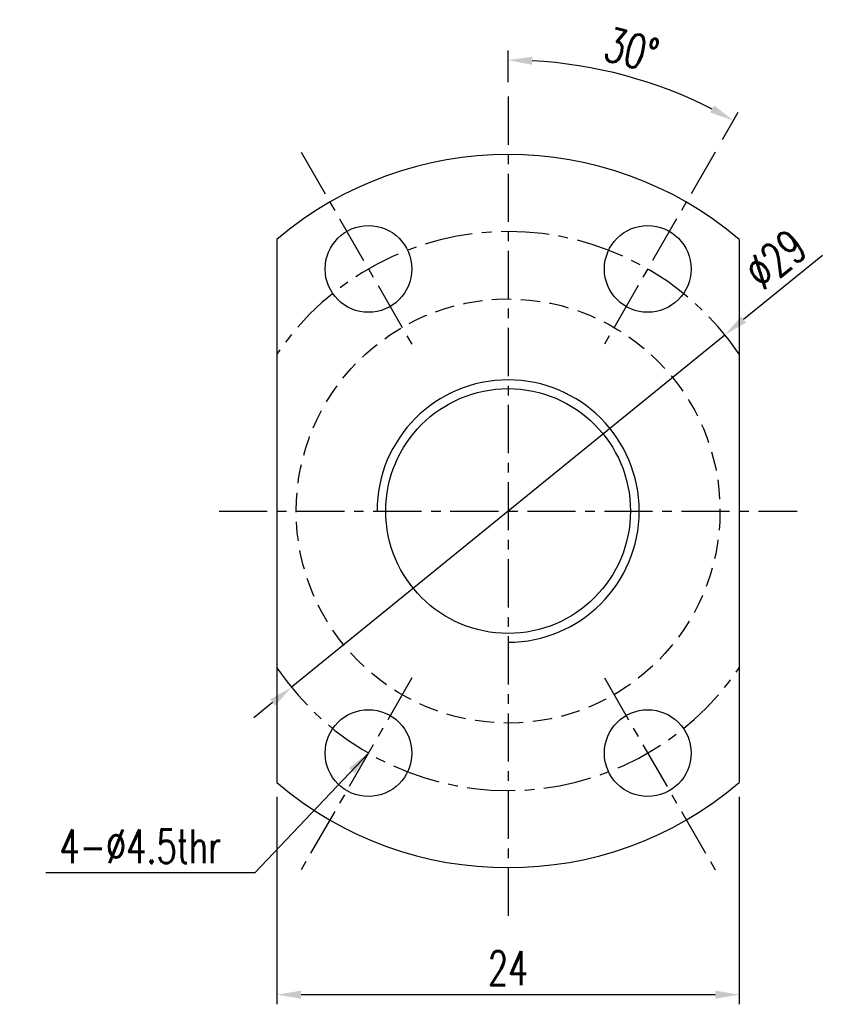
# Model space of a CAD drawing. Extents: x 17 to 133, y 29 to 89.
# Tile 1 of 48: x 17 to 59, y 31 to 82. Entities that reach past the tile are written whole.
import ezdxf

# ---------------------------------------------------------------- set-up
doc = ezdxf.new("R2010")
doc.units = 0
doc.header["$MEASUREMENT"] = 0
doc.linetypes.add('CENTER', pattern=[2, 1.25, -0.25, 0.25, -0.25])
doc.linetypes.add('DASHED', pattern=[0.75, 0.5, -0.25])
doc.layers.get('0').update_dxf_attribs({"linetype": 'CONTINUOUS'})
doc.styles.add('DIM-7', font='SIMPLEX.shx', dxfattribs={"width": 0.7, "bigfont": 'chineset.shx'})
doc.dimstyles.new('CNS', dxfattribs={"dimtxt": 3.5, "dimasz": 2.5, "dimexe": 1, "dimexo": 1.5, "dimgap": 0.09, "dimtad": 0, "dimdsep": 46, "dimtxsty": 'DIM-7', "dimcen": 0.09, "dimclrd": 1, "dimclre": 1, "dimclrt": 4, "dimadec": 0, "dimazin": 0, "dimtfac": 1, "dimtix": 1, "dimtmove": 2, "dimatfit": 3, "dimfxl": 1, "dimtvp": 0.971429, "dimtolj": 1, "dimarcsym": 0})

# ---------------------------------------------------------------- blocks, each defined once
blk = doc.blocks.new('*D4')
at = {"linetype": 'Continuous', "lineweight": -2, "transparency": 16777216}
for p, q in [((30.287, 41.976), (30.287, 31.218)), ((54.287, 41.976), (54.287, 31.218)), ((31.537, 31.718), (53.037, 31.718))]:
    blk.add_line(p, q, dxfattribs=at)
at = {"linetype": 'Continuous', "transparency": 16777216}
for points in [[(31.537, 31.926), (31.537, 31.509), (30.287, 31.718)], [(53.037, 31.926), (53.037, 31.509), (54.287, 31.718)]]:
    blk.add_solid(points, dxfattribs=at)
at = {"linetype": 'Continuous', "transparency": 16777216, "insert": (42.287, 33.093), "char_height": 1.75, "attachment_point": 5, "style": 'DIM-7'}
blk.add_mtext('\\A1;24', dxfattribs=at)
blk = doc.blocks.new('*D2')
at = {"linetype": 'Continuous', "lineweight": -2, "transparency": 16777216}
for p, q in [((42.287, 79.056), (42.287, 80.696)), ((53.412, 76.075), (54.232, 77.495))]:
    blk.add_line(p, q, dxfattribs=at)
blk.add_arc((42.287, 56.806), 23.39, 63.0624, 86.9376, dxfattribs=at)
at = {"linetype": 'Continuous', "transparency": 16777216}
for points in [[(43.531, 79.954), (43.542, 80.37), (42.287, 80.196)], [(52.982, 77.841), (52.784, 77.475), (53.982, 77.062)]]:
    blk.add_solid(points, dxfattribs=at)
at = {"linetype": 'Continuous', "transparency": 16777216, "insert": (48.696, 80.727), "char_height": 1.75, "attachment_point": 5, "rotation": 345, "style": 'DIM-7'}
blk.add_mtext('\\A1;30°', dxfattribs=at)
blk = doc.blocks.new('*D7')
at = {"linetype": 'Continuous', "lineweight": -2, "transparency": 16777216}
for p, q in [((58.612, 70.068), (54.511, 66.737)), ((31.033, 47.663), (53.541, 65.949)), ((30.063, 46.875), (29.092, 46.086))]:
    blk.add_line(p, q, dxfattribs=at)
at = {"linetype": 'Continuous', "transparency": 16777216}
for points in [[(54.38, 66.899), (54.642, 66.575), (53.541, 65.949)], [(29.931, 47.036), (30.194, 46.713), (31.033, 47.663)]]:
    blk.add_solid(points, dxfattribs=at)
at = {"linetype": 'Continuous', "transparency": 16777216, "insert": (56.179, 69.864), "char_height": 1.75, "attachment_point": 5, "rotation": 39.0911, "style": 'DIM-7'}
blk.add_mtext('\\A1;∅29', dxfattribs=at)

msp = doc.modelspace()

# ---------------------------------------------------------------- linework, layer by layer
at = {"linetype": 'CENTER', "ltscale": 2}
for p, q in [((42.287, 78.306), (42.287, 35.306)), ((31.537, 75.425), (37.287, 65.466)), ((53.037, 75.425), (47.287, 65.466)), ((27.287, 56.806), (57.287, 56.806)), ((37.287, 48.145), (31.537, 38.186)), ((47.287, 48.145), (53.037, 38.186))]:
    msp.add_line(p, q, dxfattribs=at)
at = {"linetype": 'Continuous'}
for p, q in [((30.287, 70.886), (30.287, 42.726)), ((54.287, 70.886), (54.287, 42.726))]:
    msp.add_line(p, q, dxfattribs=at)
for centre, radius in [((35.037, 69.363), 2.25), ((49.537, 69.363), 2.25), ((42.287, 56.806), 6.35), ((35.037, 44.248), 2.25), ((49.537, 44.248), 2.25)]:
    msp.add_circle(centre, radius, dxfattribs=at)
at = {"linetype": 'DASHED', "ltscale": 2}
msp.add_circle((42.287, 56.806), 11, dxfattribs=at)
at = {"linetype": 'Continuous'}
for radius, start, end in [(18.5, 49.5602, 130.4398), (6.805, 270, 180), (18.5, 229.5602, 310.4398)]:
    msp.add_arc((42.287, 56.806), radius, start, end, dxfattribs=at)
at = {"linetype": 'CENTER', "ltscale": 2}
for start, end in [(34.1484, 145.8516), (214.1484, 325.8516)]:
    msp.add_arc((42.287, 56.806), 14.5, start, end, dxfattribs=at)

# ---------------------------------------------------------------- texts
at = {"linetype": 'Continuous', "insert": (27.397, 39.413), "char_height": 1.75, "attachment_point": 6, "style": 'DIM-7'}
msp.add_mtext('4-%%C4.5thr', dxfattribs=at)

# ---------------------------------------------------------------- dimensions: what is measured, and where the dimension line sits
at = {"linetype": 'Continuous'}
dim = msp.add_angular_dim_2l(base=(50.287, 78.785), line1=((42.287, 35.306), (42.287, 78.306)), line2=((53.037, 75.425), (47.287, 65.466)), dimstyle='CNS', override={"dimscale": 0.5, "dimgap": 1, "dimtad": 1, "dimclrd": 256, "dimclre": 256, "dimclrt": 256, "dimtp": -0.007, "dimtm": 0.02, "dimtfac": 0.6, "dimtdec": 4, "dimtmove": 1}, dxfattribs=at)
dim.commit()
dim.dimension.update_dxf_attribs({"geometry": '*D2', "text_midpoint": (48.696, 80.727)})
dim = msp.add_diameter_dim_2p(p1=(31.033, 47.663), p2=(53.541, 65.949), dimstyle='CNS', override={"dimscale": 0.5, "dimgap": 1, "dimtad": 1, "dimclrd": 256, "dimclre": 256, "dimclrt": 256, "dimtp": -0.007, "dimtm": 0.02, "dimtfac": 0.6, "dimtdec": 4, "dimtmove": 1}, dxfattribs=at)
dim.commit()
dim.dimension.update_dxf_attribs({"geometry": '*D7', "text_midpoint": (56.179, 69.864)})
dim = msp.add_linear_dim(base=(54.287, 31.718), p1=(30.287, 42.726), p2=(54.287, 42.726), dimstyle='CNS', override={"dimscale": 0.5, "dimgap": 1, "dimtad": 1, "dimclrd": 256, "dimclre": 256, "dimclrt": 256, "dimtp": -0.007, "dimtm": 0.02, "dimtfac": 0.6, "dimtdec": 4, "dimtmove": 1}, dxfattribs=at)
dim.commit()
dim.dimension.update_dxf_attribs({"geometry": '*D4', "text_midpoint": (42.287, 33.093)})

# ---------------------------------------------------------------- leaders
at = {"linetype": 'Continuous', "annotation_type": 0, "has_hookline": 1, "hookline_direction": 1, "text_width": 9.1}
msp.add_leader([(35.037, 44.248), (29.147, 38.038), (27.897, 38.038)], dimstyle='CNS', override={"dimscale": 0.5, "dimgap": 1, "dimtad": 1, "dimclrd": 256, "dimclre": 256, "dimclrt": 256, "dimtp": -0.007, "dimtm": 0.02, "dimtfac": 0.6, "dimtdec": 4, "dimtmove": 1}, dxfattribs=at)

doc.saveas('drawing.dxf')
